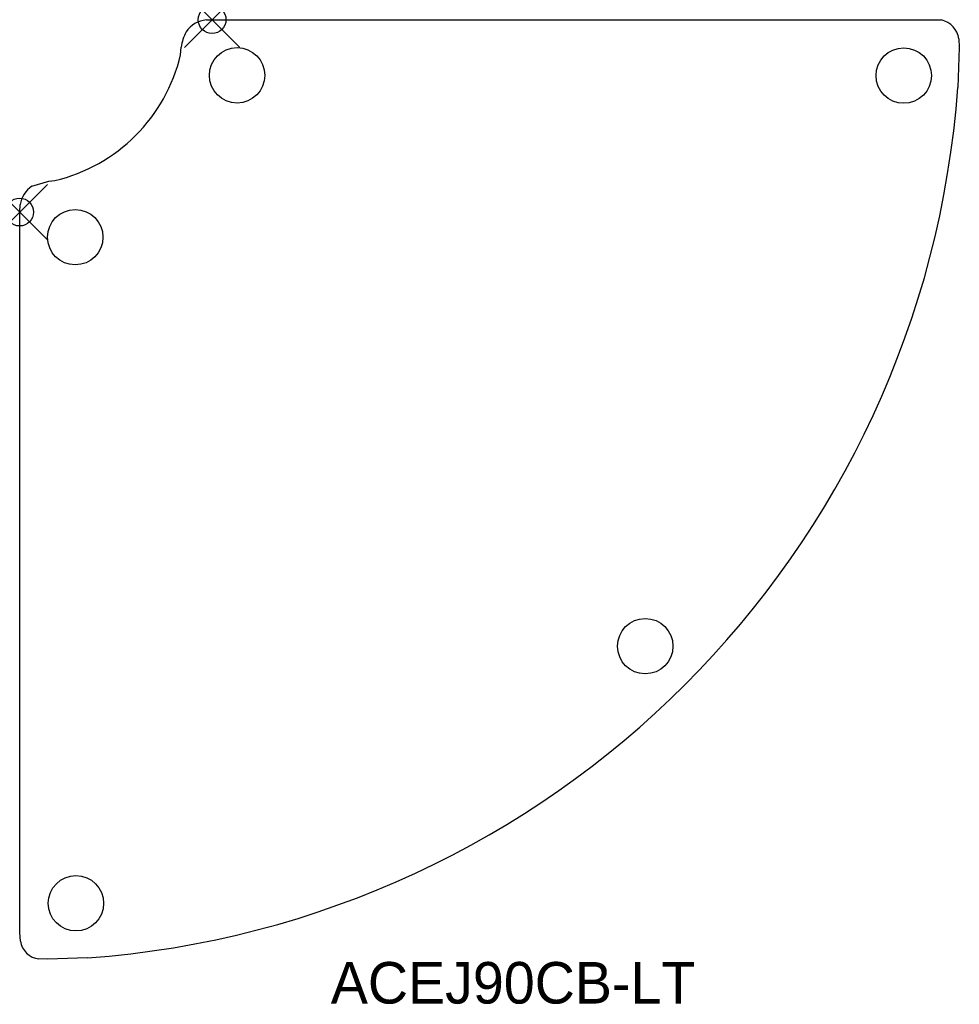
# Model space of a CAD drawing. Header units: inches. Extents: x -6.9 to 27, y -35.5 to 0.
import ezdxf

# ---------------------------------------------------------------- set-up
doc = ezdxf.new("R2010")
doc.units = ezdxf.units.IN
doc.header["$MEASUREMENT"] = 0
doc.header["$PDMODE"] = 35
doc.header["$PDSIZE"] = 1
doc.layers.add('A-FURN-P-ST', color=2, linetype='Continuous')
doc.layers.add('A-FURN-P-ST-TN', color=2, linetype='Continuous')

msp = doc.modelspace()

# ---------------------------------------------------------------- linework, layer by layer
at = {"layer": 'A-FURN-P-ST'}
for p, q in [((-0.208, -0.01), (0, 0)), ((0, 0), (26, 0)), ((26, 0), (26.325, -0.01)), ((26.947, -0.694), (26.964, -0.999)), ((-1.137, -1.269), (-1.121, -0.993)), ((26.964, -0.999), (26.912, -2.445)), ((-6.501, -6.007), (-5.888, -5.826)), ((-5.888, -5.826), (-5.675, -5.806)), ((-6.943, -6.943), (-6.93, -6.673)), ((-6.943, -32.943), (-6.943, -6.943)), ((-6.916, -33.248), (-6.943, -32.943)), ((-5.944, -33.907), (-6.249, -33.891)), ((-4.499, -33.855), (-5.944, -33.907))]:
    msp.add_line(p, q, dxfattribs=at)
for centre, radius in [((0.902, -2.008, 0), 0.999), ((24.959, -2.017, 0), 1), ((-4.939, -7.849, 0), 0.999), ((15.63, -22.607, 0), 1), ((-4.914, -31.884, 0), 0.999)]:
    msp.add_circle(centre, radius, dxfattribs=at)
for centre, radius, start, end in [((-0.134, -0.965), 0.958, 94.419, 146.9254), ((26.151, -0.794), 0.802, 7.1388, 77.4695), ((0.564, -1.25), 1.704, 151.6828, 171.302), ((-7.087, 0.144), 6.115, 283.3457, 346.6492), ((-6.943, 0), 33.943, 274.1298, 355.8702), ((-5.905, -6.861), 1.042, 124.9394, 169.6345), ((-6.173, -33.145), 0.75, 187.9063, 264.1573)]:
    msp.add_arc(centre, radius, start, end, dxfattribs=at)
for p in [(0, 0), (-6.943, -6.943)]:
    msp.add_point(p, dxfattribs=at)

# ---------------------------------------------------------------- texts
at = {"layer": 'A-FURN-P-ST-TN'}
msp.add_text('ACEJ90CB-LT', height=1.5, dxfattribs=at).set_placement((4.284, -35.504))

doc.saveas('drawing.dxf')
